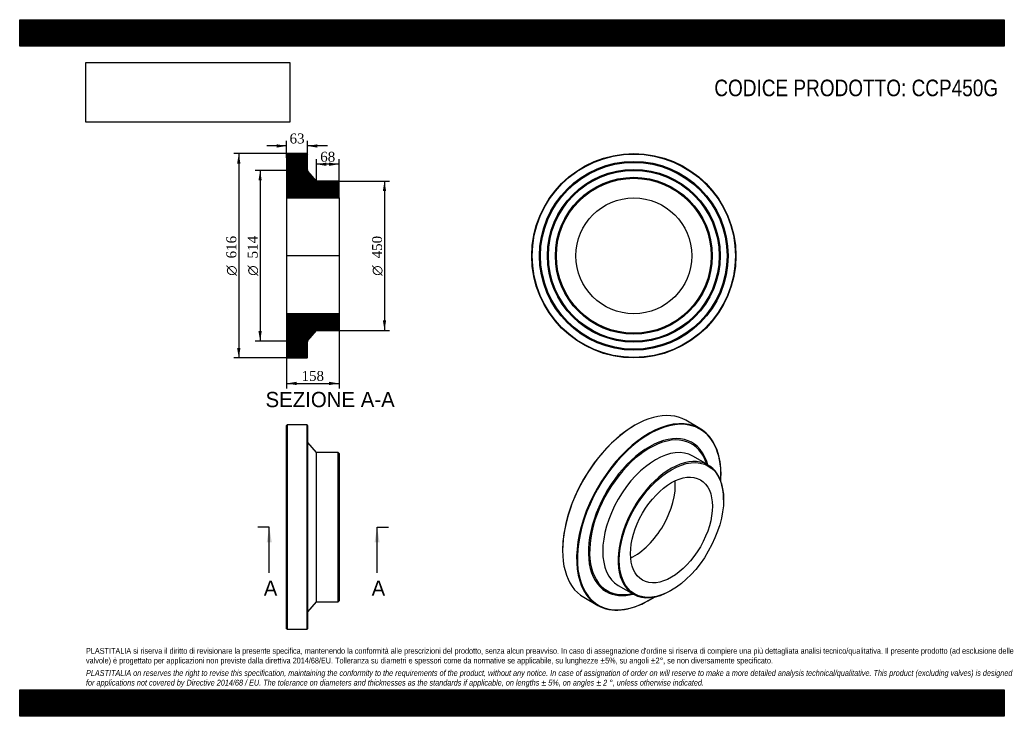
# Model space of a CAD drawing. Header units: millimetres. Extents: x 0 to 2970, y 0 to 2100.
import ezdxf
from ezdxf.enums import TextEntityAlignment as Align
from ezdxf.lldxf.tags import DXFTag

# ---------------------------------------------------------------- set-up
doc = ezdxf.new("R2010")
doc.units = ezdxf.units.MM
doc.header["$LTSCALE"] = 10
for name, color, linetype in [('CCP450G', 7, 'Continuous'), ('Default', 7, 'Continuous'), ('DV4_Default', 7, 'Continuous')]:
    doc.layers.add(name, color=color, linetype=linetype)
doc.styles.add('SEACAD_Solid_Edge_ANSI', font='seans.ttf')
doc.styles.add('SEACAD_Solid_Edge_ANSI1_Symbols', font='semeca1.ttf')
doc.styles.add('SEACAD_Times_New_Roman', font='times.ttf')
tags = doc.linetypes.add('CENTER2', pattern=[28.575, 19.05, -3.175, 3.175, -3.175]).pattern_tags.tags
tags[10:11] = [DXFTag(74, 4), DXFTag(75, 0), DXFTag(340, '0'), DXFTag(46, 0.0), DXFTag(50, 0.0), DXFTag(44, 0.0), DXFTag(45, 0.0)]
tags[8:9] = [DXFTag(74, 4), DXFTag(75, 0), DXFTag(340, '0'), DXFTag(46, 0.0), DXFTag(50, 0.0), DXFTag(44, 0.0), DXFTag(45, 0.0)]
tags[6:7] = [DXFTag(74, 4), DXFTag(75, 0), DXFTag(340, '0'), DXFTag(46, 0.0), DXFTag(50, 0.0), DXFTag(44, 0.0), DXFTag(45, 0.0)]
tags[4:5] = [DXFTag(74, 4), DXFTag(75, 0), DXFTag(340, '0'), DXFTag(46, 0.0), DXFTag(50, 0.0), DXFTag(44, 0.0), DXFTag(45, 0.0)]
doc.dimstyles.new('ANSImm', dxfattribs={"dimtxt": 30, "dimasz": 30, "dimexe": 15, "dimexo": 0, "dimgap": 7.5, "dimtad": 1, "dimdsep": 46, "dimtxsty": 'SEACAD_Times_New_Roman', "dimblk1": '_SE_FILLED', "dimblk2": '_SE_FILLED', "dimsah": 1, "dimcen": 15, "dimazin": 0, "dimtfac": 0.85, "dimtdec": 3, "dimtofl": 0, "dimtmove": 0, "dimatfit": 3, "dimfxl": 1, "dimarcsym": 0})
picture_1 = doc.add_image_def('image1.jpg', size_in_pixel=(4302, 1260))

# ---------------------------------------------------------------- blocks, each defined once
blk = doc.blocks.new('SE')
at = {"layer": 'CCP450G', "color": 7, "linetype": 'Continuous'}
for p, q in [((806.7, 878.2), (805.2, 876.7)), ((805.2, 263.7), (805.2, 876.7)), ((806.7, 878.2), (806.7, 262.2)), ((866.7, 878.2), (806.7, 878.2)), ((866.7, 262.2), (866.7, 878.2)), ((868.2, 876.7), (866.7, 878.2)), ((868.2, 876.7), (868.2, 263.7)), ((869.6, 314.9), (869.6, 825.6)), ((895.2, 795.2), (869.6, 825.6)), ((895.2, 345.2), (895.2, 795.2)), ((960.7, 795.2), (895.2, 795.2)), ((960.7, 345.2), (960.7, 795.2)), ((963.2, 792.7), (960.7, 795.2)), ((963.2, 792.7), (963.2, 347.7)), ((869.6, 314.9), (895.2, 345.2)), ((895.2, 345.2), (960.7, 345.2)), ((960.7, 345.2), (963.2, 347.7)), ((805.2, 263.7), (806.7, 262.2)), ((806.7, 262.2), (866.7, 262.2)), ((866.7, 262.2), (868.2, 263.7))]:
    blk.add_line(p, q, dxfattribs=at)
for centre, start, end in [((874.2, 829.4), 180, 220.156), ((874.2, 311.1), 139.844, 180)]:
    blk.add_arc(centre, 6, start, end, dxfattribs=at)
blk = doc.blocks.new('SE1')
at = {"layer": 'CCP450G', "color": 7, "linetype": 'Continuous'}
for p, q in [((2051.7, 867.8), (2009.3, 892.3)), ((1855.3, 877.1), (1854.2, 876.5)), ((2076.6, 757.6), (2030.3, 784.3)), ((2115.5, 725.6), (2115.5, 726.8)), ((2123.2, 652.5), (2123.2, 654.6)), ((1637.5, 501.1), (1637.5, 499.9)), ((1805.3, 394.6), (1851.6, 367.9)), ((1701.3, 358.9), (1743.7, 334.4)), ((1964.1, 379), (1965.9, 380)), ((1897.7, 349.6), (1898.7, 350.2))]:
    blk.add_line(p, q, dxfattribs=at)
for centre, major_axis, start_param, end_param in [((1855.3, 625.6), (154, 266.7), 0, 3.141593), ((1897.7, 601.1), (-154, -266.7), 2.356194, 6.283185), ((1898.7, 600.5), (153.2, 265.4), 0, 3.995095), ((1854.2, 626.2), (-153.2, -265.4), 3.926991, 5.497787), ((1898.7, 600.5), (153.2, 265.4), 5.429683, 6.283185), ((1898.7, 600.5), (-129.6, -224.5), 2.622115, 6.283185), ((1899.7, 599.9), (-127.7, -221.1), 2.649262, 6.283185), ((1917.8, 589.5), (-112.5, -194.9), 3.141593, 6.283185), ((1964.1, 562.7), (-112.5, -194.9), 2.356194, 6.283185), ((1854.2, 626.2), (-87.3, -151.3), 0.693864, 2.447728), ((1898.7, 600.5), (-129.6, -224.5), 0, 0.519477), ((1899.7, 599.9), (-127.7, -221.1), 0, 0.49233), ((1964.1, 562.7), (-112.5, -194.9), 0, 0.785398), ((1897.7, 601.1), (-154, -266.7), 0, 0.785398)]:
    blk.add_ellipse(centre, major_axis=major_axis, ratio=0.57735, start_param=start_param, end_param=end_param, dxfattribs=at)
for major_axis in [(111.3, 192.7), (-87.3, -151.3)]:
    blk.add_ellipse((1965.9, 561.7), major_axis=major_axis, ratio=0.57735, dxfattribs=at)
blk = doc.blocks.new('SE2')
at = {"layer": 'CCP450G', "color": 7, "linetype": 'Continuous'}
for radius in [308, 306.5, 284.5, 283, 281.5, 260.5, 259, 257.5, 236.5, 235, 233.5, 174.7]:
    blk.add_circle((1852.4, 1388.3), radius, dxfattribs=at)
blk = doc.blocks.new('SE4')
at = {"color": 7, "linetype": 'Continuous', "style": 'SEACAD_Solid_Edge_ANSI'}
blk.add_text('A', height=46, dxfattribs=at).set_placement((736.2, 409.2), align=Align.TOP_LEFT)
blk = doc.blocks.new('SE5')
at = {"color": 7, "linetype": 'Continuous', "style": 'SEACAD_Solid_Edge_ANSI'}
blk.add_text('A', height=46, dxfattribs=at).set_placement((1061.5, 409.2), align=Align.TOP_LEFT)
blk = doc.blocks.new('SEANNOT_GROUP')
at = {"linetype": 'Continuous'}
blk.add_hatch(color=7, dxfattribs=at).paths.add_polyline_path([(760.4, 524.2), (752.7, 570.2), (745.1, 524.2)])
at = {"color": 7, "linetype": 'Continuous'}
blk.add_lwpolyline([(752.7, 432.2), (752.7, 570.2)], dxfattribs=at)
blk = doc.blocks.new('SEANNOT_GROUP1')
at = {"linetype": 'Continuous'}
blk.add_hatch(color=7, dxfattribs=at).paths.add_polyline_path([(1085.7, 524.2), (1078.1, 570.2), (1070.4, 524.2)])
at = {"color": 7, "linetype": 'Continuous'}
blk.add_lwpolyline([(1078.1, 432.2), (1078.1, 570.2)], dxfattribs=at)
blk = doc.blocks.new('SE3')
at = {"layer": 'Default', "color": 7, "linetype": 'CENTER2'}
for p, q in [((752.7, 570.2), (718.2, 570.2)), ((1078.1, 570.2), (1112.6, 570.2))]:
    blk.add_line(p, q, dxfattribs=at)
at = {"layer": 'Default', "color": 7, "linetype": 'CENTER2', "const_width": 0.0001}
blk.add_lwpolyline([(752.7, 570.2), (1078.1, 570.2)], dxfattribs=at)
at = {"layer": 'Default'}
for name in ['SEANNOT_GROUP', 'SEANNOT_GROUP1', 'SE4', 'SE5']:
    blk.add_blockref(name, (0, 0), dxfattribs=at)
blk = doc.blocks.new('SE6')
at = {"layer": 'CCP450G', "linetype": 'Continuous'}
h = blk.add_hatch(dxfattribs=at)
h.set_pattern_fill('LINE', scale=0.629921, angle=45, style=0)
edge = h.paths.add_edge_path()
edge.add_line((960.7, 1613.3), (895.2, 1613.3))
edge.add_line((895.2, 1613.3), (869.6, 1643.6))
edge.add_arc((874.2, 1647.5), 6, 180, 220.156, ccw=False)
edge.add_line((868.2, 1647.5), (868.2, 1694.8))
edge.add_line((868.2, 1694.8), (866.7, 1696.3))
edge.add_line((866.7, 1696.3), (806.7, 1696.3))
edge.add_line((806.7, 1696.3), (805.2, 1694.8))
edge.add_line((805.2, 1694.8), (805.2, 1672.8))
edge.add_line((805.2, 1672.8), (806.3, 1671.3))
edge.add_line((806.3, 1671.3), (805.2, 1669.8))
edge.add_line((805.2, 1669.8), (805.2, 1648.8))
edge.add_line((805.2, 1648.8), (806.3, 1647.3))
edge.add_line((806.3, 1647.3), (805.2, 1645.8))
edge.add_line((805.2, 1645.8), (805.2, 1624.8))
edge.add_line((805.2, 1624.8), (806.3, 1623.3))
edge.add_line((806.3, 1623.3), (805.2, 1621.8))
edge.add_line((805.2, 1621.8), (805.2, 1563))
edge.add_line((805.2, 1563), (963.2, 1563))
edge.add_line((963.2, 1563), (963.2, 1610.8))
edge.add_line((963.2, 1610.8), (960.7, 1613.3))
h = blk.add_hatch(dxfattribs=at)
h.set_pattern_fill('LINE', scale=0.629921, angle=45, style=0)
edge = h.paths.add_edge_path()
edge.add_line((963.2, 1165.8), (963.2, 1213.6))
edge.add_line((963.2, 1213.6), (805.2, 1213.6))
edge.add_line((805.2, 1213.6), (805.2, 1154.8))
edge.add_line((805.2, 1154.8), (806.3, 1153.3))
edge.add_line((806.3, 1153.3), (805.2, 1151.8))
edge.add_line((805.2, 1151.8), (805.2, 1130.8))
edge.add_line((805.2, 1130.8), (806.3, 1129.3))
edge.add_line((806.3, 1129.3), (805.2, 1127.8))
edge.add_line((805.2, 1127.8), (805.2, 1106.8))
edge.add_line((805.2, 1106.8), (806.3, 1105.3))
edge.add_line((806.3, 1105.3), (805.2, 1103.8))
edge.add_line((805.2, 1103.8), (805.2, 1081.8))
edge.add_line((805.2, 1081.8), (806.7, 1080.3))
edge.add_line((806.7, 1080.3), (866.7, 1080.3))
edge.add_line((866.7, 1080.3), (868.2, 1081.8))
edge.add_line((868.2, 1081.8), (868.2, 1129.1))
edge.add_arc((874.2, 1129.1), 6, 139.844, 180, ccw=False)
edge.add_line((869.6, 1133), (895.2, 1163.3))
edge.add_line((895.2, 1163.3), (960.7, 1163.3))
edge.add_line((960.7, 1163.3), (963.2, 1165.8))
at = {"layer": 'CCP450G', "color": 7, "linetype": 'Continuous'}
for p, q in [((805.2, 1694.8), (806.7, 1696.3)), ((805.2, 1694.8), (805.2, 1672.8)), ((866.7, 1696.3), (806.7, 1696.3)), ((866.7, 1696.3), (868.2, 1694.8)), ((868.2, 1647.5), (868.2, 1694.8)), ((805.2, 1672.8), (805.2, 1669.8)), ((805.2, 1672.8), (806.3, 1671.3)), ((806.3, 1671.3), (805.2, 1669.8)), ((805.2, 1669.8), (805.2, 1648.8)), ((805.2, 1648.8), (805.2, 1645.8)), ((805.2, 1648.8), (806.3, 1647.3)), ((806.3, 1647.3), (805.2, 1645.8)), ((805.2, 1645.8), (805.2, 1624.8)), ((895.2, 1613.3), (869.6, 1643.6)), ((805.2, 1624.8), (805.2, 1621.8)), ((805.2, 1624.8), (806.3, 1623.3)), ((806.3, 1623.3), (805.2, 1621.8)), ((805.2, 1621.8), (805.2, 1563)), ((960.7, 1613.3), (895.2, 1613.3)), ((960.7, 1613.3), (963.2, 1610.8)), ((963.2, 1563), (963.2, 1610.8)), ((805.2, 1563), (805.2, 1213.6)), ((805.2, 1563), (963.2, 1563)), ((963.2, 1563), (963.2, 1213.6)), ((963.2, 1213.6), (805.2, 1213.6)), ((805.2, 1213.6), (805.2, 1154.8)), ((963.2, 1165.8), (963.2, 1213.6)), ((869.6, 1133), (895.2, 1163.3)), ((895.2, 1163.3), (960.7, 1163.3)), ((963.2, 1165.8), (960.7, 1163.3)), ((805.2, 1154.8), (805.2, 1151.8)), ((805.2, 1154.8), (806.3, 1153.3)), ((806.3, 1153.3), (805.2, 1151.8)), ((805.2, 1151.8), (805.2, 1130.8)), ((805.2, 1130.8), (805.2, 1127.8)), ((805.2, 1130.8), (806.3, 1129.3)), ((806.3, 1129.3), (805.2, 1127.8)), ((868.2, 1081.8), (868.2, 1129.1)), ((805.2, 1127.8), (805.2, 1106.8)), ((805.2, 1106.8), (805.2, 1103.8)), ((805.2, 1106.8), (806.3, 1105.3)), ((806.3, 1105.3), (805.2, 1103.8)), ((805.2, 1103.8), (805.2, 1081.8)), ((806.7, 1080.3), (805.2, 1081.8)), ((806.7, 1080.3), (866.7, 1080.3)), ((868.2, 1081.8), (866.7, 1080.3))]:
    blk.add_line(p, q, dxfattribs=at)
for centre, start, end in [((874.2, 1647.5), 180, 220.156), ((874.2, 1129.1), 139.844, 180)]:
    blk.add_arc(centre, 6, start, end, dxfattribs=at)
at = {"layer": 'DV4_Default', "color": 7, "linetype": 'CENTER2'}
for p, q in [((868.2, 1647.5), (868.2, 1645.3)), ((869.6, 1643.6), (868.2, 1645.3)), ((965, 1388.3), (803.5, 1388.3)), ((869.6, 1133), (868.2, 1131.3)), ((868.2, 1129.1), (868.2, 1131.3))]:
    blk.add_line(p, q, dxfattribs=at)
blk = doc.blocks.new('GDimGGroup')
at = {"layer": 'Default', "linetype": 'Continuous'}
for points in [[(655.9, 1666.3), (665.9, 1666.3), (660.9, 1696.3)], [(655.9, 1110.3), (660.9, 1080.3), (665.9, 1110.3)]]:
    blk.add_hatch(color=7, dxfattribs=at).paths.add_polyline_path(points)
at = {"layer": 'Default', "color": 7, "linetype": 'Continuous'}
for p, q in [((836.7, 1696.3), (645.9, 1696.3)), ((660.9, 1696.3), (660.9, 1080.3)), ((836.7, 1080.3), (645.9, 1080.3))]:
    blk.add_line(p, q, dxfattribs=at)
for s, style, p in [('616', 'SEACAD_Times_New_Roman', (623.4, 1380.3)), ('O', 'SEACAD_Solid_Edge_ANSI1_Symbols', (623.4, 1328.1))]:
    blk.add_text(s, height=30, rotation=90, dxfattribs=dict(at, style=style)).set_placement(p, align=Align.TOP_LEFT)
blk = doc.blocks.new('GDimGGroup1')
at = {"layer": 'Default', "linetype": 'Continuous'}
for points in [[(720.2, 1615.3), (730.2, 1615.3), (725.2, 1645.3)], [(720.2, 1161.3), (725.2, 1131.3), (730.2, 1161.3)]]:
    blk.add_hatch(color=7, dxfattribs=at).paths.add_polyline_path(points)
at = {"layer": 'Default', "color": 7, "linetype": 'Continuous'}
for p, q in [((868.2, 1645.3), (710.2, 1645.3)), ((725.2, 1645.3), (725.2, 1131.3)), ((868.2, 1131.3), (710.2, 1131.3))]:
    blk.add_line(p, q, dxfattribs=at)
for s, style, p in [('514', 'SEACAD_Times_New_Roman', (687.7, 1380.3)), ('O', 'SEACAD_Solid_Edge_ANSI1_Symbols', (687.7, 1328.1))]:
    blk.add_text(s, height=30, rotation=90, dxfattribs=dict(at, style=style)).set_placement(p, align=Align.TOP_LEFT)
blk = doc.blocks.new('GDimGGroup2')
at = {"layer": 'Default', "linetype": 'Continuous'}
for points in [[(1105.4, 1583.3), (1100.4, 1613.3), (1095.4, 1583.3)], [(1105.4, 1193.3), (1095.4, 1193.3), (1100.4, 1163.3)]]:
    blk.add_hatch(color=7, dxfattribs=at).paths.add_polyline_path(points)
at = {"layer": 'Default', "color": 7, "linetype": 'Continuous'}
for p, q in [((960.7, 1613.3), (1115.4, 1613.3)), ((1100.4, 1613.3), (1100.4, 1163.3)), ((960.7, 1163.3), (1115.4, 1163.3))]:
    blk.add_line(p, q, dxfattribs=at)
for s, style, p in [('450', 'SEACAD_Times_New_Roman', (1062.9, 1380.3)), ('O', 'SEACAD_Solid_Edge_ANSI1_Symbols', (1062.9, 1328.1))]:
    blk.add_text(s, height=30, rotation=90, dxfattribs=dict(at, style=style)).set_placement(p, align=Align.TOP_LEFT)
blk = doc.blocks.new('DMBLK37')
at = {"layer": 'Default', "linetype": 'Continuous'}
for points in [[(835.2, 998.5), (835.2, 1008.5), (805.2, 1003.5)], [(933.2, 998.5), (963.2, 1003.5), (933.2, 1008.5)]]:
    blk.add_hatch(color=7, dxfattribs=at).paths.add_polyline_path(points)
at = {"layer": 'Default', "color": 7, "linetype": 'Continuous'}
for p, q in [((805.2, 1213.6), (805.2, 988.5)), ((963.2, 1213.6), (963.2, 988.5)), ((805.2, 1003.5), (963.2, 1003.5))]:
    blk.add_line(p, q, dxfattribs=at)
at = {"layer": 'Default', "color": 7, "linetype": 'Continuous', "style": 'SEACAD_Times_New_Roman'}
blk.add_text('158', height=30, dxfattribs=at).set_placement((850.1, 1041), align=Align.TOP_LEFT)
blk = doc.blocks.new('_SE_FILLED')
at = {"color": 0}
blk.add_line((0, 0), (-1, 0), dxfattribs=at)
blk.add_solid([(0, 0), (-1, -0.1665), (-1, 0.1665), (0, 0)], dxfattribs=at)
blk = doc.blocks.new('DMBLK38')
at = {"layer": 'Default', "linetype": 'Continuous'}
for points in [[(775.2, 1724.4), (775.2, 1714.4), (805.2, 1719.4)], [(898.2, 1724.4), (868.2, 1719.4), (898.2, 1714.4)]]:
    blk.add_hatch(color=7, dxfattribs=at).paths.add_polyline_path(points)
at = {"layer": 'Default', "color": 7, "linetype": 'Continuous'}
for p, q in [((805.2, 1683.8), (805.2, 1734.4)), ((868.2, 1671.1), (868.2, 1734.4)), ((805.2, 1719.4), (745.2, 1719.4)), ((928.2, 1719.4), (868.2, 1719.4))]:
    blk.add_line(p, q, dxfattribs=at)
at = {"layer": 'Default', "color": 7, "linetype": 'Continuous', "style": 'SEACAD_Times_New_Roman'}
blk.add_text('63', height=30, dxfattribs=at).set_placement((814, 1756.9), align=Align.TOP_LEFT)
blk = doc.blocks.new('DMBLK39')
at = {"layer": 'Default', "linetype": 'Continuous'}
for points in [[(925.2, 1669.3), (895.2, 1664.3), (925.2, 1659.3)], [(933.2, 1669.3), (933.2, 1659.3), (963.2, 1664.3)]]:
    blk.add_hatch(color=7, dxfattribs=at).paths.add_polyline_path(points)
at = {"layer": 'Default', "color": 7, "linetype": 'Continuous'}
for p, q in [((895.2, 1613.3), (895.2, 1679.3)), ((963.2, 1664.3), (895.2, 1664.3)), ((963.2, 1563), (963.2, 1679.3))]:
    blk.add_line(p, q, dxfattribs=at)
at = {"layer": 'Default', "color": 7, "linetype": 'Continuous', "style": 'SEACAD_Times_New_Roman'}
blk.add_text('68', height=30, dxfattribs=at).set_placement((906.5, 1701.8), align=Align.TOP_LEFT)

msp = doc.modelspace()

# ---------------------------------------------------------------- hatches: boundary and pattern name
at = {"layer": 'Default', "linetype": 'Continuous'}
h = msp.add_hatch(dxfattribs=at)
h.set_pattern_fill('LINE', scale=0.629921, angle=45, style=0)
h.paths.add_polyline_path([(2970, 2020), (2970, 2100), (0, 2100), (0, 2020)])
for points in [[(2970, 2020), (2970, 2100), (0, 2100), (0, 2020)], [(2970, 0), (2970, 80), (0, 80), (0, 0)]]:
    msp.add_hatch(color=7, dxfattribs=at).paths.add_polyline_path(points)
h = msp.add_hatch(dxfattribs=at)
h.set_pattern_fill('LINE', scale=0.629921, angle=45, style=0)
h.paths.add_polyline_path([(2970, 0), (2970, 80), (0, 80), (0, 0)])

# ---------------------------------------------------------------- linework, layer by layer
at = {"layer": 'Default', "color": 7, "linetype": 'Continuous'}
for p, q in [((0, 2100), (2970, 2100)), ((0, 2020), (0, 2100)), ((2970, 2100), (2970, 2020)), ((2970, 2020), (0, 2020)), ((0, 80), (2970, 80)), ((0, 0), (0, 80)), ((2970, 80), (2970, 0)), ((2970, 0), (0, 0))]:
    msp.add_line(p, q, dxfattribs=at)

# ---------------------------------------------------------------- block references
at = {"layer": 'Default'}
for name in ['GDimGGroup', 'SE6', 'SE2', 'GDimGGroup1', 'GDimGGroup2', 'SE1', 'SE', 'SE3']:
    msp.add_blockref(name, (0, 0), dxfattribs=at)

# ---------------------------------------------------------------- texts
at = {"layer": 'Default', "color": 7, "linetype": 'Continuous', "style": 'SEACAD_Solid_Edge_ANSI'}
msp.add_text('SEZIONE A-A', height=46, dxfattribs=at).set_placement((741.612, 977.936), align=Align.TOP_LEFT)
at = {"layer": 'Default', "attachment_point": 1}
for s, insert, char_height, width in [('{\\fArial Narrow|b0||i0||c0|p34;\\C7;\\H50.;\\W1.;CODICE PRODOTTO: CCP450G}', (2095.279, 1919.342), 50, 858.5001), ("{\\fArial Narrow|b0||i0||c0|p34;\\C7;\\H17.5;\\W1.;PLASTITALIA si riserva il diritto di revisionare la presente specifica, mantenendo la conformità alle prescrizioni del prodotto, senza alcun preavviso. In caso di assegnazione d'ordine si riserva di compiere una più dettagliata analisi tecnico/qualitativa. Il presente prodotto (ad esclusione delle \\P}{\\fArial Narrow|b0||i0||c0|p34;\\C7;\\H17.5;\\W1.;valvole) è progettato per applicazioni non previste dalla direttiva 2014/68/EU. Tolleranza su diametri e spessori come da normative se applicabile, su lunghezze ±5%, su angoli ±2°, se non diversamente specificato.\\P}{\\fArial Narrow|b0||i0||c0|p34;\\C7;\\H5.;\\W1.;   \\P}{\\fArial Narrow|b0||i1||c0|p34;\\C7;\\H17.5;\\W1.;PLASTITALIA on reserves the right to revise this specification, maintaining the conformity to the requirements of the product, without any notice. In case of assignation of order on will reserve to make a more detailed analysis technical/qualitative. This product (excluding valves) is designed \\P}{\\fArial Narrow|b0||i1||c0|p34;\\C7;\\H17.5;\\W1.;for applications not covered by Directive 2014/68 / EU. The tolerance on diameters and thicknesses as the standards if applicable, on lengths ± 5%, on angles ± 2 °, unless otherwise indicated.\\P}", (200, 206.024), 17.5, 2570)]:
    msp.add_mtext(s, dxfattribs=dict(at, insert=insert, char_height=char_height, width=width))

# ---------------------------------------------------------------- dimensions: what is measured, and where the dimension line sits
at = {"layer": 'Default', "color": 7, "linetype": 'Continuous'}
for base, p1, p2, picture, middle in [((805.217, 1719.434), (868.217, 1671.138), (805.217, 1683.791), 'DMBLK38', (836.717, 1719.434)), ((895.217, 1664.281), (963.217, 1562.991), (895.217, 1613.291), 'DMBLK39', (929.217, 1664.281))]:
    dim = msp.add_linear_dim(base=base, p1=p1, p2=p2, text='\\A1;<>', dimstyle='ANSImm', dxfattribs=at)
    dim.commit()
    dim.dimension.update_dxf_attribs({"geometry": picture, "text_midpoint": middle, "dimtype": 160})
dim = msp.add_linear_dim(base=(805.217, 1003.498), p1=(805.217, 1213.591), p2=(963.217, 1213.591), angle=0, text='\\A1;<>', dimstyle='ANSImm', dxfattribs=at)
dim.commit()
dim.dimension.update_dxf_attribs({"geometry": 'DMBLK37', "text_midpoint": (884.217, 1003.498), "dimtype": 161})

# ---------------------------------------------------------------- pictures from other files: only their frames are drawn
image = msp.add_image(picture_1, insert=(200, 1791.032), size_in_units=(614.571, 180))
image.dxf.flags = 7

doc.saveas('drawing.dxf')
